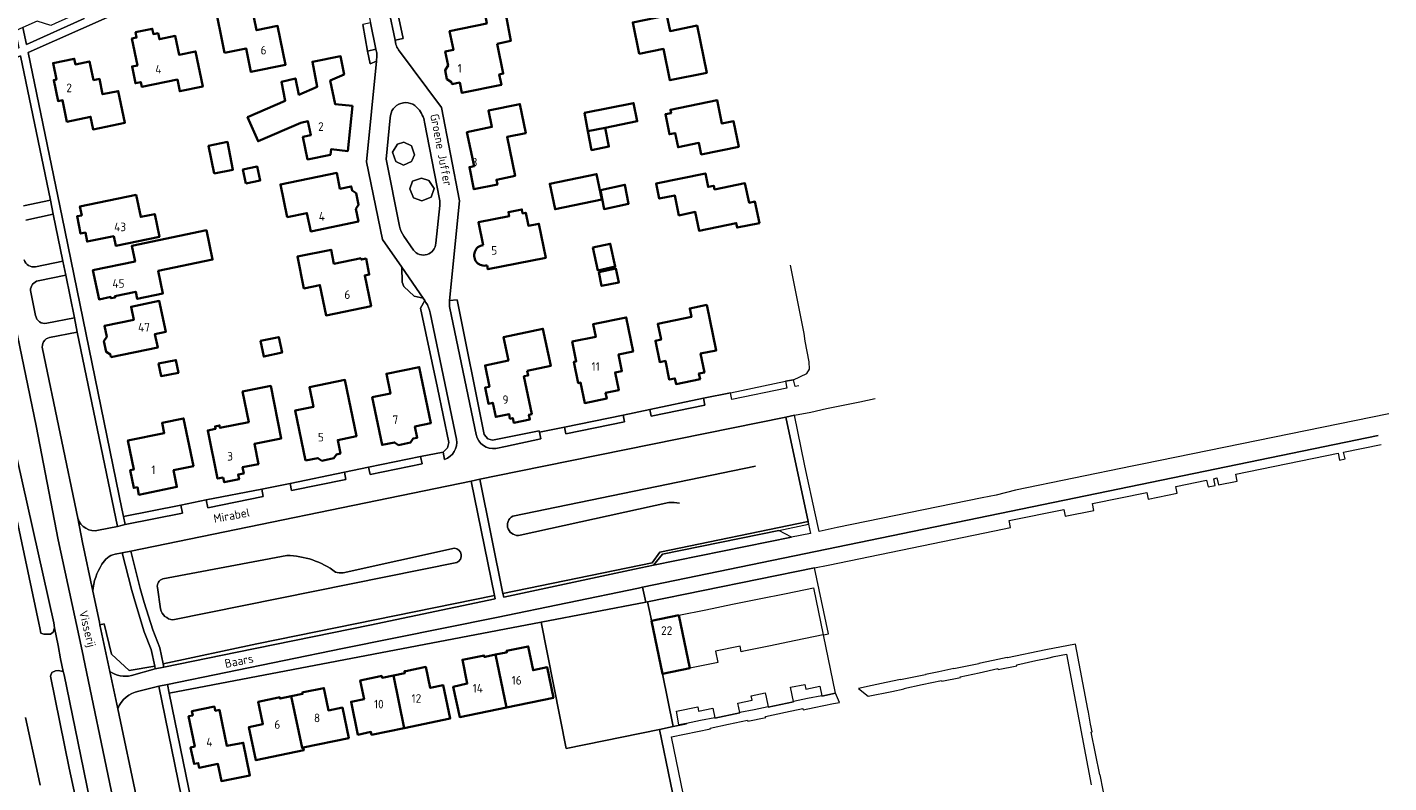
# Model space of a CAD drawing. Header units: metres. Extents: x 248690 to 249249, y 479346 to 480351.
# Tile 24 of 30: x 248954 to 249238, y 479803 to 479961. Entities that reach past the tile are written whole.
import ezdxf
from ezdxf.enums import TextEntityAlignment as Align

# ---------------------------------------------------------------- set-up
doc = ezdxf.new("R2010")
doc.units = ezdxf.units.M
for name, color, linetype, lineweight in [('B-XX-GR-GROENVOORZIENING-GV', 80, 'Continuous', 18), ('B-XX-IE-TERREINAFSCHEIDING_KUNSTMATIG_HEKWERK-G', 20, 'IE-TERREINAFSCHEIDING-KUNSTMATIG', 18), ('B-XX-OG-BEBOUWING-GV', 7, 'Continuous', 35), ('B-XX-OG-BEBOUWING-T18', 10, 'Continuous', 18), ('B-XX-OG-TERREIN_ERF-GV', 7, 'Continuous', 18), ('B-XX-OG-TERREIN_ONBEGROEID-GV', 7, 'Continuous', 18), ('B-XX-OG-TOPOGRAFIE-T18', 10, 'Continuous', 18), ('B-XX-OG-WATER_SLOOT-GV', 120, 'Continuous', 18), ('B-XX-VH-VERHARDING_ASFALT-GV', 252, 'Continuous', 18), ('B-XX-VH-VERHARDING_GESLOTEN-GV', 252, 'Continuous', 18), ('B-XX-VH-VERHARDING_HALFVERHARDING-GV', 252, 'Continuous', 18), ('B-XX-VH-VERHARDING_OPEN-GV', 252, 'Continuous', 18)]:
    doc.layers.add(name, color=color, linetype=linetype, lineweight=lineweight)
doc.styles.add('NLCS-ISO-M-T18', font='NLCS-ISO.ttf', dxfattribs={"height": 1.8})
doc.linetypes.add('IE-TERREINAFSCHEIDING-KUNSTMATIG', pattern='A,4,[82,NLCS.SHX,S=0.75,R=90,X=0,Y=0],4,-2', length=10)

msp = doc.modelspace()

# ---------------------------------------------------------------- linework, layer by layer
at = {"layer": 'B-XX-GR-GROENVOORZIENING-GV'}
for points in [[(249028.34, 479976.43), (249026.07, 479987.71), (249024.47, 479987), (249029.2, 479964.34), (249030.5, 479958.1), (249032.2, 479958.46)], [(248959.4, 479961.56), (248958.49, 479961.13), (248955.64, 479962.09), (248952.63, 479960.75), (248953.42, 479957.18), (248965.46, 479962.59), (248964.87, 479964.02)], [(249032.25, 479931.94), (249030.69, 479932.71), (249029.94, 479934.63), (249031.04, 479936.33), (249032.35, 479936.71), (249033.95, 479935.97), (249034.58, 479934.12), (249034.08, 479932.98), (249033.95, 479932.67)], [(249036.09, 479924.43), (249034.39, 479925.1), (249033.56, 479926.96), (249034.12, 479928.58), (249036.02, 479929.21), (249037.6, 479928.7), (249038.7, 479927.04), (249038.03, 479925.26)], [(249083.76, 479880.78), (249084.06, 479879.38), (249095.32, 479881.68), (249095.04, 479883.15)], [(249065.93, 479877.1), (249066.25, 479875.72), (249078.47, 479878.24), (249078.21, 479879.61)], [(249112.25, 479879.22), (249056.12, 479867.83), (249048.22, 479866.21), (249053.07, 479842.26), (249084.28, 479848.73), (249085.91, 479850.95), (249116.88, 479857.34)], [(249024.96, 479868.73), (249025.27, 479867.21), (249036.15, 479869.43), (249035.84, 479870.94)], [(248975.25, 479851.17), (248977.22, 479843.3), (248978.05, 479840.39), (248979.86, 479834.66), (248981.3, 479830.92), (248982.01, 479827.54), (249001.61, 479831.72), (249051.28, 479841.86), (249046.41, 479865.79)], [(249019.9, 479867.66), (249008.54, 479865.33), (249008.88, 479863.82), (249020.21, 479866.14)], [(249002.61, 479864.12), (248991.02, 479861.87), (248991.35, 479860.2), (249002.92, 479862.57)], [(248985.69, 479860.76), (248973.73, 479858.4), (248974.07, 479856.72), (248986.03, 479859.1)], [(249081.43, 479843.42), (249051.74, 479837.28), (249019.53, 479830.76), (248982.88, 479823.21), (248983.25, 479821.4), (249061.06, 479836.26), (249082.97, 479840.45), (249082.26, 479843.63)], [(249086.41, 479825.48), (249084.14, 479836.55), (249083.98, 479837.33), (249083.3, 479840.51), (249082.97, 479840.45), (249061.06, 479836.26), (249066.32, 479809.86), (249085.81, 479813.84), (249088.67, 479814.43)]]:
    msp.add_lwpolyline(points, close=True, dxfattribs=at)
for points in [[(248952.77, 479923.43), (248958.42, 479924.6), (248952.17, 479954.82), (248944.83, 479951.58), (248950.23, 479924.87)], [(249026.51, 479956.22), (249024.73, 479955.76), (249025.3, 479953.15), (249026.59, 479953.7), (249026.7, 479954.83)], [(249026.63, 479955.62), (249026.51, 479956.22)], [(248977.93, 479769.83), (248977.22, 479772.86), (248971.16, 479801.16), (248965.35, 479828.9), (248965.34, 479828.94), (248964.42, 479833.23), (248960.04, 479853.54), (248955.47, 479877.41), (248942.02, 479942.21)], [(249029.49, 479941.8), (249028.61, 479933.19), (249031.45, 479919.18)], [(249039.82, 479924.78), (249036.67, 479940.94)], [(249039.04, 479915.59), (249039.84, 479923.48)], [(248961.02, 479911.85), (248959.02, 479921.66), (248953.28, 479920.42)], [(249032.37, 479917.04), (249034.36, 479914.14)], [(248955.32, 479910.66), (248961.02, 479911.85)], [(248963.46, 479899.98), (248961.64, 479908.91), (248955.87, 479907.72)], [(248954.28, 479905.71), (248955.34, 479900.48)], [(249036.97, 479903.2), (249036.71, 479903.58), (249035.81, 479901.99)], [(249060.71, 479876.05), (249060.61, 479876.36), (249050.91, 479874.36), (249049.89, 479874.63), (249049.15, 479875.57), (249043.51, 479903.75), (249041.9, 479903.61), (249041.89, 479903.56)], [(248957.66, 479898.84), (248963.46, 479899.98)], [(249035.81, 479901.99), (249039.35, 479885.31), (249041.77, 479873.91), (249041.47, 479872.77), (249040.59, 479871.83), (249040.87, 479870.36)], [(249043.36, 479874.56), (249037.86, 479901.04)], [(249041.98, 479901.99), (249047.47, 479875.53)], [(248968.48, 479855.51), (248972.44, 479856.31), (248964.02, 479897.01), (248958.26, 479895.87)], [(248956.78, 479893.46), (248964.13, 479858.03)], [(248965.21, 479792.55), (248962.37, 479805.75), (248958.42, 479824.96), (248958.71, 479825.77), (248959.49, 479826.11), (248960.07, 479826.2), (248961.07, 479825.93), (248960.56, 479828.61), (248960.02, 479831.43), (248959.31, 479835.13), (248958.99, 479834.18), (248958.42, 479833.8), (248957.82, 479833.79), (248957.03, 479833.78), (248956.42, 479834.01), (248956.23, 479835.1), (248956.02, 479836.09), (248947.75, 479874.67)], [(248950.39, 479875.45), (248959.14, 479836.15), (248959.31, 479835.13), (248960.02, 479831.43), (248960.56, 479828.61), (248961.07, 479825.93), (248961.31, 479825.24), (248965.38, 479805.53), (248967.72, 479793.89), (248967.37, 479793.03), (248967.72, 479792.39), (248971.58, 479774.01), (248972.91, 479767.22), (248976.67, 479768.13)], [(249051.61, 479872.64), (249053.58, 479873.04), (249061, 479874.65), (249060.71, 479876.05)], [(249105.87, 479868.95), (249055.11, 479858.5)], [(249055.11, 479858.5), (249105.87, 479868.95)], [(249056.7, 479854.51), (249087.73, 479861.31)], [(249087.73, 479861.31), (249056.7, 479854.51)], [(249042.96, 479851.8), (249019.66, 479846.59)], [(249019.66, 479846.59), (249042.96, 479851.8)], [(248967.3, 479842.75), (248968.66, 479836.3), (248968.79, 479835.71), (248969.67, 479835.91), (248971.18, 479829.6), (248974.88, 479826.2), (248980.23, 479827.1), (248979.5, 479830.55), (248978.06, 479834.3), (248976.26, 479840.03), (248975.42, 479842.93), (248973.45, 479850.81)], [(248973.45, 479850.81), (248971.94, 479850.51)], [(249007.87, 479850.23), (248981.92, 479845.37)], [(248981.92, 479845.37), (249007.87, 479850.23)], [(248984.05, 479836.78), (249043.45, 479848.78)], [(249043.45, 479848.78), (248984.05, 479836.78)], [(248980.79, 479843.51), (248981.46, 479839.07)], [(248981.46, 479839.07), (248980.79, 479843.51)], [(248991.3, 479751.36), (248995.56, 479752.37), (248990.81, 479775.46), (248986.48, 479796.57), (248981.09, 479822.87), (248976.9, 479821.87)], [(248972.51, 479818.18), (248976.66, 479798.64), (248976.94, 479798.14), (248978.5, 479790.64), (248978.26, 479790.3), (248980.8, 479778.26), (248986.41, 479751.95)], [(248953.21, 479816.32), (248955.79, 479804.49), (248956.28, 479802.15)]]:
    msp.add_lwpolyline(points, dxfattribs=at)
for points in [[(249026.7, 479954.83, 0.084278), (249026.63, 479955.62)], [(249035.36, 479943.71, 0.715307), (249029.49, 479941.8)], [(249036.67, 479940.94, 0.139182), (249035.36, 479943.71)], [(249039.84, 479923.48, 0.064601), (249039.82, 479924.78)], [(249031.45, 479919.18, 0.0988), (249032.37, 479917.04)], [(249034.36, 479914.14, 0.701935), (249039.04, 479915.59)], [(248952.94, 479912.13, 0.382789), (248955.32, 479910.66)], [(248955.87, 479907.72, 0.376559), (248954.28, 479905.71)], [(249037.86, 479901.04, 0.097503), (249036.97, 479903.2)], [(249041.89, 479903.56, 0.084474), (249041.98, 479901.99)], [(248955.34, 479900.48, 0.439442), (248957.66, 479898.84)], [(248958.26, 479895.87, 0.42128), (248956.78, 479893.46)], [(249040.87, 479870.36, 0.371608), (249043.36, 479874.56)], [(249047.47, 479875.53, 0.394308), (249051.61, 479872.64)], [(249087.73, 479861.31, -0.05251), (249089.99, 479861.19)], [(249089.99, 479861.19, 0.05251), (249087.73, 479861.31)], [(248964.13, 479858.03, 0.386294), (248968.48, 479855.51)], [(249055.11, 479858.5, 0.874972), (249056.7, 479854.51)], [(249056.7, 479854.51, -0.874972), (249055.11, 479858.5)], [(249043.45, 479848.78, 0.737601), (249042.96, 479851.8)], [(249042.96, 479851.8, -0.737601), (249043.45, 479848.78)], [(248969.21, 479848.41, 0.12592), (248967.3, 479842.75)], [(248971.94, 479850.51, 0.221094), (248969.21, 479848.41)], [(249018.03, 479846.78, 0.158759), (249007.87, 479850.23)], [(249007.87, 479850.23, -0.158759), (249018.03, 479846.78)], [(249019.66, 479846.59, -0.075994), (249018.03, 479846.78)], [(249018.03, 479846.78, 0.075994), (249019.66, 479846.59)], [(248981.92, 479845.37, 0.355233), (248980.79, 479843.51)], [(248980.79, 479843.51, -0.355233), (248981.92, 479845.37)], [(248981.46, 479839.07, 0.323374), (248984.05, 479836.78)], [(248984.05, 479836.78, -0.323374), (248981.46, 479839.07)], [(248976.9, 479821.87, 0.253521), (248972.51, 479818.18)]]:
    msp.add_lwpolyline(points, format="xyb", dxfattribs=at)
at = {"layer": 'B-XX-IE-TERREINAFSCHEIDING_KUNSTMATIG_HEKWERK-G'}
for points in [[(249028.34, 479976.43), (249032.2, 479958.46)], [(249035.81, 479901.99), (249039.35, 479885.31)], [(249088.67, 479814.43), (249086.41, 479825.48)]]:
    msp.add_lwpolyline(points, dxfattribs=at)
at = {"layer": 'B-XX-OG-BEBOUWING-GV'}
for points in [[(248994.84, 479955.43), (248999.35, 479956.35), (249000.35, 479951.45), (249007.6, 479952.93), (249005.94, 479961.05), (249001.54, 479960.15), (248999.99, 479967.7), (248992.64, 479966.2)], [(249051.85, 479957.32), (249054.7, 479957.94), (249053.26, 479965.79), (249049.25, 479963.88), (249049.67, 479961.56), (249041.9, 479959.96), (249042.71, 479956.04), (249040.99, 479955.69), (249041.59, 479952.75), (249040.97, 479951.8), (249041.35, 479949.93), (249042.3, 479949.31), (249042.39, 479948.89), (249044.05, 479949.22), (249044.48, 479947.06), (249052.75, 479948.77), (249052.3, 479950.92), (249053.13, 479951.09)], [(249081.56, 479955.23), (249086.63, 479956.26), (249087.98, 479949.69), (249095.68, 479951.28), (249093.68, 479961.12), (249088.03, 479959.97), (249087.36, 479963.25), (249080.23, 479961.8)], [(248976.22, 479959.73), (248976.45, 479958.62), (248975.47, 479958.42), (248976.62, 479952.81), (248975.49, 479952.58), (248976.2, 479949.08), (248977.33, 479949.31), (248977.53, 479948.32), (248984.98, 479949.85), (248985.48, 479947.4), (248990.27, 479948.38), (248988.77, 479955.73), (248985.35, 479955.03), (248984.54, 479958.96), (248981.21, 479958.27), (248980.95, 479959.54), (248979.96, 479959.34), (248979.72, 479960.46)], [(248967.41, 479949.7), (248966.59, 479953.63), (248963.65, 479953.02), (248963.4, 479954.2), (248958.99, 479953.28), (248959.69, 479949.85), (248959.11, 479949.72), (248960.03, 479945.32), (248960.96, 479945.51), (248961.89, 479941.02), (248966.81, 479942.04), (248967.36, 479939.4), (248974.02, 479940.79), (248972.63, 479947.44), (248969.34, 479946.75), (248968.67, 479949.96)], [(249021.61, 479944.33), (249017.96, 479944.72), (249016.96, 479949.64), (249019.85, 479950.92), (249019.1, 479954.72), (249013.21, 479953.55), (249014.24, 479948.32), (249010.41, 479946.65), (249009.68, 479950.09), (249006.73, 479949.36), (249007.53, 479945.39), (248999.66, 479941.97), (249001.85, 479936.93), (249010.81, 479940.81), (249012.28, 479941.11), (249012.87, 479938.17), (249011.25, 479937.84), (249012.2, 479933.14), (249017, 479934.11), (249017.12, 479935.24), (249020.61, 479934.87)], [(249102.38, 479935.75), (249101.29, 479941.1), (249098.87, 479940.61), (249097.88, 479945.5), (249088.09, 479943.51), (249088.23, 479942.82), (249087.03, 479942.58), (249087.88, 479938.39), (249089.08, 479938.63), (249089.68, 479935.68), (249094.06, 479936.57), (249094.55, 479934.16)], [(249045.55, 479938.85), (249047.03, 479931.75), (249046.04, 479931.54), (249047.01, 479926.89), (249051.9, 479927.91), (249051.7, 479928.89), (249055.62, 479929.7), (249053.94, 479937.82), (249057.85, 479938.63), (249056.6, 479944.7), (249050.04, 479943.35), (249050.75, 479939.92)], [(249070.82, 479939.01), (249074.47, 479939.74), (249081.17, 479941.1), (249080.39, 479944.92), (249070.14, 479942.85)], [(249074.47, 479939.74), (249070.82, 479939.01), (249071.62, 479935.09), (249075.23, 479935.82)], [(248992.7, 479930.17), (248996.61, 479930.97), (248995.43, 479936.78), (248991.51, 479935.98)], [(248999.31, 479928.11), (249002.31, 479928.74), (249001.7, 479931.64), (248998.7, 479931.01)], [(249007.96, 479921.04), (249012.08, 479921.89), (249012.86, 479918.07), (249022.85, 479920.14), (249022.31, 479922.76), (249022.86, 479923.59), (249022.36, 479926.04), (249021.52, 479926.6), (249021.33, 479927.48), (249018.98, 479926.99), (249018.3, 479930.32), (249006.54, 479927.89)], [(249073.74, 479924.72), (249072.65, 479930.06), (249062.86, 479928.03), (249063.98, 479922.69)], [(249106.69, 479919.78), (249105.77, 479924.31), (249104.59, 479924.07), (249103.69, 479928.15), (249097.32, 479926.84), (249097.16, 479927.62), (249095.98, 479927.38), (249095.4, 479930.21), (249085.11, 479928.08), (249085.77, 479924.92), (249089, 479925.58), (249089.86, 479921.42), (249093.29, 479922.13), (249094.1, 479918.2), (249101.85, 479919.81), (249102.02, 479918.88)], [(248971.66, 479917.08), (248972.08, 479915.06), (248981.24, 479916.95), (248980.26, 479921.7), (248977.32, 479921.09), (248976.36, 479925.71), (248964.6, 479923.28), (248964.98, 479921.42), (248964, 479921.22), (248964.75, 479917.61), (248965.73, 479917.81), (248966.11, 479915.93)], [(249073.46, 479926.67), (249074.23, 479922.72), (249079.34, 479923.86), (249078.56, 479927.82)], [(248971.07, 479904.34), (248971.13, 479904.07), (248971.98, 479904.25), (248971.92, 479904.51), (248976.27, 479905.42), (248976.58, 479903.95), (248981.96, 479905.08), (248980.98, 479909.78), (248992.33, 479912.16), (248991.05, 479918.29), (248975.45, 479915.02), (248976.13, 479911.79), (248967.32, 479909.94), (248968.6, 479903.83)], [(249023.42, 479912.48), (249017.72, 479911.3), (249017.12, 479914.24), (249010.08, 479912.79), (249011.45, 479906.13), (249014.78, 479906.82), (249016.08, 479900.49), (249025.49, 479902.43), (249024.17, 479908.84), (249025.12, 479909.03), (249024.44, 479912.36), (249023.48, 479912.17)], [(249071.85, 479914.67), (249072.9, 479909.89), (249076.56, 479910.69), (249075.52, 479915.47)], [(249073.11, 479909.53), (249073.71, 479906.65), (249077.31, 479907.4), (249076.71, 479910.28)], [(248971.08, 479891.72), (248980.87, 479893.75), (248980.29, 479896.56), (248982.54, 479897.03), (248981.19, 479903.52), (248975.3, 479902.3), (248975.87, 479899.56), (248969.72, 479898.28), (248970.2, 479896), (248969.62, 479895.12), (248970.09, 479892.86), (248970.97, 479892.28)], [(249095.74, 479902.69), (249092.12, 479901.94), (249092.48, 479900.17), (249085.45, 479898.72), (249086.13, 479895.43), (249084.95, 479895.19), (249085.87, 479890.72), (249087.05, 479890.96), (249087.86, 479887.05), (249089.02, 479887.29), (249089.26, 479886.11), (249094.28, 479887.15), (249094.04, 479888.32), (249095.21, 479888.56), (249094.41, 479892.48), (249097.68, 479893.15)], [(249067.56, 479894.99), (249068.39, 479890.87), (249067.9, 479890.78), (249068.81, 479886.31), (249069.3, 479886.41), (249070.17, 479882.13), (249074.77, 479883.07), (249074.53, 479884.25), (249077.27, 479884.81), (249076.51, 479888.54), (249077.95, 479888.84), (249077.24, 479892.32), (249080.29, 479892.94), (249078.85, 479900.05), (249071.93, 479898.64), (249072.47, 479895.99)], [(249058.16, 479888.88), (249063.06, 479889.9), (249061.44, 479897.68), (249053.19, 479895.96), (249054.21, 479891.06), (249049.32, 479890.02), (249050.24, 479885.56), (249049.34, 479885.38), (249050.04, 479882), (249050.95, 479882.19), (249051.56, 479879.24), (249054.34, 479879.83), (249054.54, 479878.87), (249055.13, 479878.99), (249055.34, 479878.01), (249058.71, 479878.73), (249058.5, 479879.71), (249059.08, 479879.83), (249057.44, 479887.74), (249058.36, 479887.93)], [(249002.36, 479895.15), (249003.06, 479891.88), (249006.87, 479892.69), (249006.17, 479895.96)], [(248981.04, 479890.45), (248981.56, 479887.78), (248985.21, 479888.48), (248984.69, 479891.15)], [(249025.74, 479883.36), (249027.79, 479873.37), (249030.4, 479873.91), (249031.23, 479873.35), (249033.7, 479873.86), (249034.26, 479874.7), (249035.13, 479874.87), (249034.65, 479877.22), (249037.98, 479877.91), (249035.57, 479889.66), (249028.71, 479888.26), (249029.55, 479884.14)], [(248994.57, 479866.56), (248994.77, 479865.58), (248997.89, 479866.21), (248997.69, 479867.19), (248998.86, 479867.43), (248998.61, 479868.7), (249001.94, 479869.37), (249001.08, 479873.59), (249006.72, 479874.73), (249004.49, 479885.73), (248998.61, 479884.53), (248999.92, 479878.17), (248993.89, 479876.94), (248993.79, 479877.45), (248992.85, 479877.25), (248992.95, 479876.74), (248991.32, 479876.41), (248993.39, 479866.32)], [(249011.75, 479870.09), (249014.37, 479870.62), (249015.2, 479870.07), (249017.69, 479870.58), (249018.24, 479871.41), (249019.09, 479871.59), (249018.51, 479874.41), (249022.43, 479875.21), (249020.03, 479886.97), (249012.6, 479885.46), (249013.44, 479881.34), (249009.61, 479880.56)], [(248976.62, 479864.54), (248976.95, 479862.94), (248984.9, 479864.58), (248984.18, 479868.08), (248988.34, 479868.94), (248986.28, 479878.92), (248981.78, 479877.99), (248982.22, 479875.87), (248974.64, 479874.31), (248975.87, 479868.22), (248975.13, 479868.07), (248975.87, 479864.38)], [(249089.88, 479837.73), (249084.14, 479836.55), (249086.41, 479825.48), (249092.15, 479826.66)], [(249053.72, 479829.96), (249051.54, 479829.51), (249053.83, 479818.43), (249063.62, 479820.46), (249062.32, 479826.85), (249059.36, 479826.22), (249058.35, 479831.22), (249053.83, 479830.31), (249053.9, 479830)], [(249053.83, 479818.43), (249051.54, 479829.51), (249049.36, 479829.06), (249049.17, 479829.02), (249049.11, 479829.34), (249044.59, 479828.42), (249045.61, 479823.43), (249042.69, 479822.79), (249044.05, 479816.41)], [(249032.44, 479814.14), (249042.04, 479816.13), (249040.6, 479823.1), (249037.85, 479822.54), (249036.94, 479826.93), (249032.75, 479826.06), (249032.45, 479826), (249032.52, 479825.63), (249030.16, 479825.14)], [(249027.43, 479824.97), (249023.23, 479824.1), (249024.03, 479820.18), (249021.3, 479819.63), (249022.72, 479812.74), (249025.47, 479813.31), (249025.59, 479812.72), (249032.44, 479814.14), (249030.16, 479825.14), (249027.8, 479824.66), (249027.73, 479825.03)], [(249008.81, 479820.78), (249006.47, 479820.28), (249006.4, 479820.57), (249006.11, 479820.51), (249001.9, 479819.63), (249002.1, 479818.65), (249002.87, 479814.96), (248999.95, 479814.34), (249001.4, 479807.39), (249011.41, 479809.49), (249011.3, 479810.03), (249011.07, 479809.98)], [(249011.3, 479810.03), (249020.82, 479812.02), (249019.5, 479818.41), (249016.58, 479817.81), (249015.81, 479821.52), (249015.61, 479822.5), (249011.38, 479821.62), (249011.1, 479821.56), (249011.16, 479821.27), (249008.81, 479820.78), (249011.07, 479809.98)], [(248994.35, 479815.15), (248993.77, 479817.93), (248992.91, 479817.76), (248992.73, 479818.61), (248988.02, 479817.66), (248988.19, 479816.79), (248987.31, 479816.61), (248988.62, 479810.27), (248987.73, 479810.09), (248988.47, 479806.63), (248989.33, 479806.8), (248989.53, 479805.84), (248993.45, 479806.64), (248994.2, 479803.03), (249000.16, 479804.23), (248998.76, 479811.06), (248995.33, 479810.39)]]:
    msp.add_lwpolyline(points, close=True, dxfattribs=at)
msp.add_lwpolyline([(249049.77, 479910.95), (249049.94, 479910.13), (249062.02, 479912.56), (249060.58, 479919.68), (249058.38, 479919.24), (249057.83, 479921.97), (249057.18, 479921.84), (249057.02, 479922.66), (249054.22, 479922.09), (249054.38, 479921.28), (249047.95, 479919.98), (249048.92, 479915.2)], dxfattribs=at)
msp.add_lwpolyline([(249048.92, 479915.2, 1.062223), (249049.77, 479910.95)], format="xyb", dxfattribs=at)
at = {"layer": 'B-XX-OG-TERREIN_ERF-GV'}
for points in [[(249099.49, 479986.2), (249097.84, 479985.61), (249095.21, 479998.01), (249093.94, 480004), (249093.33, 480007.47), (249091.41, 480016.68), (249042.6, 479995.12), (249026.07, 479987.71), (249028.34, 479976.43), (249032.2, 479958.46), (249030.5, 479958.1), (249030.69, 479957.19)], [(248986.82, 479970.19), (248953.77, 479955.48), (248960.86, 479921.01), (248973.39, 479860.02), (248973.73, 479858.4), (248985.69, 479860.76), (248991.02, 479861.87), (249002.61, 479864.12), (249008.54, 479865.33), (249019.9, 479867.66), (249024.96, 479868.73), (249035.84, 479870.94), (249040.59, 479871.83), (249041.47, 479872.77), (249041.77, 479873.91), (249039.35, 479885.31), (249035.81, 479901.99), (249036.71, 479903.58), (249036.35, 479904.11), (249034.47, 479904.53), (249032.31, 479906.5), (249031.97, 479907.45), (249031.91, 479910.56), (249027.91, 479916.39), (249024.54, 479932.65), (249026.59, 479953.7), (249025.3, 479953.15), (249024.73, 479955.76), (249023.75, 479961.34)], [(249031.24, 479956.07), (249040.2, 479943.99), (249043.99, 479924.45), (249041.9, 479903.61), (249043.51, 479903.75), (249049.15, 479875.57), (249049.89, 479874.63), (249050.91, 479874.36), (249060.61, 479876.36), (249060.71, 479876.05), (249065.93, 479877.1), (249078.21, 479879.61), (249083.76, 479880.78), (249095.04, 479883.15), (249100.67, 479884.29), (249112.15, 479886.71), (249113.86, 479887.03), (249116.63, 479888.31), (249117.18, 479889.26), (249117.14, 479890.77), (249116.3, 479895.07), (249116.08, 479896.72), (249113.19, 479910.97)], [(249048.92, 479915.2), (249047.95, 479919.98), (249054.38, 479921.28), (249054.22, 479922.09), (249057.02, 479922.66), (249057.18, 479921.84), (249057.83, 479921.97), (249058.38, 479919.24), (249060.58, 479919.68), (249062.02, 479912.56), (249049.94, 479910.13), (249049.77, 479910.95)]]:
    msp.add_lwpolyline(points, dxfattribs=at)
for points in [[(248994.84, 479955.43), (248992.64, 479966.2), (248999.99, 479967.7), (249001.54, 479960.15), (249005.94, 479961.05), (249007.6, 479952.93), (249000.35, 479951.45), (248999.35, 479956.35)], [(249049.67, 479961.56), (249049.25, 479963.88), (249053.26, 479965.79), (249054.7, 479957.94), (249051.85, 479957.32), (249053.13, 479951.09), (249052.3, 479950.92), (249052.75, 479948.77), (249044.48, 479947.06), (249044.05, 479949.22), (249042.39, 479948.89), (249042.3, 479949.31), (249041.35, 479949.93), (249040.97, 479951.8), (249041.59, 479952.75), (249040.99, 479955.69), (249042.71, 479956.04), (249041.9, 479959.96)], [(249081.56, 479955.23), (249080.23, 479961.8), (249087.36, 479963.25), (249088.03, 479959.97), (249093.68, 479961.12), (249095.68, 479951.28), (249087.98, 479949.69), (249086.63, 479956.26)], [(248976.22, 479959.73), (248979.72, 479960.46), (248979.96, 479959.34), (248980.95, 479959.54), (248981.21, 479958.27), (248984.54, 479958.96), (248985.35, 479955.03), (248988.77, 479955.73), (248990.27, 479948.38), (248985.48, 479947.4), (248984.98, 479949.85), (248977.53, 479948.32), (248977.33, 479949.31), (248976.2, 479949.08), (248975.49, 479952.58), (248976.62, 479952.81), (248975.47, 479958.42), (248976.45, 479958.62)], [(248967.41, 479949.7), (248968.67, 479949.96), (248969.34, 479946.75), (248972.63, 479947.44), (248974.02, 479940.79), (248967.36, 479939.4), (248966.81, 479942.04), (248961.89, 479941.02), (248960.96, 479945.51), (248960.03, 479945.32), (248959.11, 479949.72), (248959.69, 479949.85), (248958.99, 479953.28), (248963.4, 479954.2), (248963.65, 479953.02), (248966.59, 479953.63)], [(249010.41, 479946.65), (249014.24, 479948.32), (249013.21, 479953.55), (249019.1, 479954.72), (249019.85, 479950.92), (249016.96, 479949.64), (249017.96, 479944.72), (249021.61, 479944.33), (249020.61, 479934.87), (249017.12, 479935.24), (249017, 479934.11), (249012.2, 479933.14), (249011.25, 479937.84), (249012.87, 479938.17), (249012.28, 479941.11), (249010.81, 479940.81), (249001.85, 479936.93), (248999.66, 479941.97), (249007.53, 479945.39), (249006.73, 479949.36), (249009.68, 479950.09)], [(249102.38, 479935.75), (249094.55, 479934.16), (249094.06, 479936.57), (249089.68, 479935.68), (249089.08, 479938.63), (249087.88, 479938.39), (249087.03, 479942.58), (249088.23, 479942.82), (249088.09, 479943.51), (249097.88, 479945.5), (249098.87, 479940.61), (249101.29, 479941.1)], [(249045.55, 479938.85), (249050.75, 479939.92), (249050.04, 479943.35), (249056.6, 479944.7), (249057.85, 479938.63), (249053.94, 479937.82), (249055.62, 479929.7), (249051.7, 479928.89), (249051.9, 479927.91), (249047.01, 479926.89), (249046.04, 479931.54), (249047.03, 479931.75)], [(249074.47, 479939.74), (249075.23, 479935.82), (249071.62, 479935.09), (249070.82, 479939.01), (249070.14, 479942.85), (249080.39, 479944.92), (249081.17, 479941.1)], [(248991.51, 479935.98), (248995.43, 479936.78), (248996.61, 479930.97), (248992.7, 479930.17)], [(248999.31, 479928.11), (248998.7, 479931.01), (249001.7, 479931.64), (249002.31, 479928.74)], [(249007.96, 479921.04), (249006.54, 479927.89), (249018.3, 479930.32), (249018.98, 479926.99), (249021.33, 479927.48), (249021.52, 479926.6), (249022.36, 479926.04), (249022.86, 479923.59), (249022.31, 479922.76), (249022.85, 479920.14), (249012.86, 479918.07), (249012.08, 479921.89)], [(249073.74, 479924.72), (249063.98, 479922.69), (249062.86, 479928.03), (249072.65, 479930.06)], [(249106.69, 479919.78), (249102.02, 479918.88), (249101.85, 479919.81), (249094.1, 479918.2), (249093.29, 479922.13), (249089.86, 479921.42), (249089, 479925.58), (249085.77, 479924.92), (249085.11, 479928.08), (249095.4, 479930.21), (249095.98, 479927.38), (249097.16, 479927.62), (249097.32, 479926.84), (249103.69, 479928.15), (249104.59, 479924.07), (249105.77, 479924.31)], [(248971.66, 479917.08), (248966.11, 479915.93), (248965.73, 479917.81), (248964.75, 479917.61), (248964, 479921.22), (248964.98, 479921.42), (248964.6, 479923.28), (248976.36, 479925.71), (248977.32, 479921.09), (248980.26, 479921.7), (248981.24, 479916.95), (248972.08, 479915.06)], [(249073.46, 479926.67), (249078.56, 479927.82), (249079.34, 479923.86), (249074.23, 479922.72)], [(248971.07, 479904.34), (248968.6, 479903.83), (248967.32, 479909.94), (248976.13, 479911.79), (248975.45, 479915.02), (248991.05, 479918.29), (248992.33, 479912.16), (248980.98, 479909.78), (248981.96, 479905.08), (248976.58, 479903.95), (248976.27, 479905.42), (248971.92, 479904.51), (248971.98, 479904.25), (248971.13, 479904.07)], [(249023.42, 479912.48), (249023.48, 479912.17), (249024.44, 479912.36), (249025.12, 479909.03), (249024.17, 479908.84), (249025.49, 479902.43), (249016.08, 479900.49), (249014.78, 479906.82), (249011.45, 479906.13), (249010.08, 479912.79), (249017.12, 479914.24), (249017.72, 479911.3)], [(249071.85, 479914.67), (249075.52, 479915.47), (249076.56, 479910.69), (249072.9, 479909.89)], [(249073.11, 479909.53), (249076.71, 479910.28), (249077.31, 479907.4), (249073.71, 479906.65)], [(248971.08, 479891.72), (248970.97, 479892.28), (248970.09, 479892.86), (248969.62, 479895.12), (248970.2, 479896), (248969.72, 479898.28), (248975.87, 479899.56), (248975.3, 479902.3), (248981.19, 479903.52), (248982.54, 479897.03), (248980.29, 479896.56), (248980.87, 479893.75)], [(249095.74, 479902.69), (249097.68, 479893.15), (249094.41, 479892.48), (249095.21, 479888.56), (249094.04, 479888.32), (249094.28, 479887.15), (249089.26, 479886.11), (249089.02, 479887.29), (249087.86, 479887.05), (249087.05, 479890.96), (249085.87, 479890.72), (249084.95, 479895.19), (249086.13, 479895.43), (249085.45, 479898.72), (249092.48, 479900.17), (249092.12, 479901.94)], [(249067.56, 479894.99), (249072.47, 479895.99), (249071.93, 479898.64), (249078.85, 479900.05), (249080.29, 479892.94), (249077.24, 479892.32), (249077.95, 479888.84), (249076.51, 479888.54), (249077.27, 479884.81), (249074.53, 479884.25), (249074.77, 479883.07), (249070.17, 479882.13), (249069.3, 479886.41), (249068.81, 479886.31), (249067.9, 479890.78), (249068.39, 479890.87)], [(249058.16, 479888.88), (249058.36, 479887.93), (249057.44, 479887.74), (249059.08, 479879.83), (249058.5, 479879.71), (249058.71, 479878.73), (249055.34, 479878.01), (249055.13, 479878.99), (249054.54, 479878.87), (249054.34, 479879.83), (249051.56, 479879.24), (249050.95, 479882.19), (249050.04, 479882), (249049.34, 479885.38), (249050.24, 479885.56), (249049.32, 479890.02), (249054.21, 479891.06), (249053.19, 479895.96), (249061.44, 479897.68), (249063.06, 479889.9)], [(249002.36, 479895.15), (249006.17, 479895.96), (249006.87, 479892.69), (249003.06, 479891.88)], [(248981.04, 479890.45), (248984.69, 479891.15), (248985.21, 479888.48), (248981.56, 479887.78)], [(249025.74, 479883.36), (249029.55, 479884.14), (249028.71, 479888.26), (249035.57, 479889.66), (249037.98, 479877.91), (249034.65, 479877.22), (249035.13, 479874.87), (249034.26, 479874.7), (249033.7, 479873.86), (249031.23, 479873.35), (249030.4, 479873.91), (249027.79, 479873.37)], [(248994.57, 479866.56), (248993.39, 479866.32), (248991.32, 479876.41), (248992.95, 479876.74), (248992.85, 479877.25), (248993.79, 479877.45), (248993.89, 479876.94), (248999.92, 479878.17), (248998.61, 479884.53), (249004.49, 479885.73), (249006.72, 479874.73), (249001.08, 479873.59), (249001.94, 479869.37), (248998.61, 479868.7), (248998.86, 479867.43), (248997.69, 479867.19), (248997.89, 479866.21), (248994.77, 479865.58)], [(249011.75, 479870.09), (249009.61, 479880.56), (249013.44, 479881.34), (249012.6, 479885.46), (249020.03, 479886.97), (249022.43, 479875.21), (249018.51, 479874.41), (249019.09, 479871.59), (249018.24, 479871.41), (249017.69, 479870.58), (249015.2, 479870.07), (249014.37, 479870.62)], [(248976.62, 479864.54), (248975.87, 479864.38), (248975.13, 479868.07), (248975.87, 479868.22), (248974.64, 479874.31), (248982.22, 479875.87), (248981.78, 479877.99), (248986.28, 479878.92), (248988.34, 479868.94), (248984.18, 479868.08), (248984.9, 479864.58), (248976.95, 479862.94)], [(249113.8, 479819.69), (249113.21, 479822.67), (249116.18, 479823.26), (249116.22, 479823.27), (249116.41, 479822.29), (249119.33, 479822.87), (249119.73, 479820.87), (249119.74, 479820.81), (249122.65, 479821.41), (249120.12, 479833.63), (249121.14, 479833.87), (249118.26, 479847.67), (249083.3, 479840.51), (249083.98, 479837.33), (249084.14, 479836.55), (249089.88, 479837.73), (249095.48, 479838.88), (249101.08, 479840.03), (249106.67, 479841.17), (249112.27, 479842.32), (249118.01, 479843.5), (249120.06, 479833.61), (249114.3, 479832.43), (249108.7, 479831.28), (249103.11, 479830.13), (249102.92, 479830.09), (249102.68, 479831.27), (249097.49, 479830.21), (249097.98, 479827.86), (249097.75, 479827.81), (249092.15, 479826.66), (249086.41, 479825.48), (249088.67, 479814.43), (249091.46, 479815.01), (249091.44, 479815.1), (249089.88, 479814.8), (249089.33, 479817.65), (249093.81, 479818.59), (249093.99, 479817.69), (249096.98, 479818.28), (249097.38, 479816.28), (249097.39, 479816.22), (249102.62, 479817.3), (249102.61, 479817.37), (249102.21, 479819.37), (249105.19, 479819.97), (249104.99, 479820.9), (249107.94, 479821.47), (249108.13, 479820.56), (249108.53, 479818.56), (249108.54, 479818.51), (249113.82, 479819.59)], [(248997.35, 479752.71), (249016.91, 479756.54), (249022.55, 479757.7), (249021.78, 479761.49), (249026.37, 479762.4), (249036.42, 479764.4), (249040.8, 479765.32), (249041.47, 479765.47), (249091.74, 479775.84), (249093.64, 479776.19), (249092.74, 479780.32), (249085.81, 479813.84), (249066.32, 479809.86), (249061.06, 479836.26), (248983.25, 479821.4), (248992.6, 479775.79)], [(249049.36, 479829.06), (249051.54, 479829.51), (249053.72, 479829.96), (249053.9, 479830), (249053.83, 479830.31), (249058.35, 479831.22), (249059.36, 479826.22), (249062.32, 479826.85), (249063.62, 479820.46), (249053.83, 479818.43), (249044.05, 479816.41), (249042.69, 479822.79), (249045.61, 479823.43), (249044.59, 479828.42), (249049.11, 479829.34), (249049.17, 479829.02)], [(249032.44, 479814.14), (249025.59, 479812.72), (249025.47, 479813.31), (249022.72, 479812.74), (249021.3, 479819.63), (249024.03, 479820.18), (249023.23, 479824.1), (249027.43, 479824.97), (249027.73, 479825.03), (249027.8, 479824.66), (249030.16, 479825.14), (249032.52, 479825.63), (249032.45, 479826), (249032.75, 479826.06), (249036.94, 479826.93), (249037.85, 479822.54), (249040.6, 479823.1), (249042.04, 479816.13)], [(249019.5, 479818.41), (249020.82, 479812.02), (249011.3, 479810.03), (249011.41, 479809.49), (249001.4, 479807.39), (248999.95, 479814.34), (249002.87, 479814.96), (249002.1, 479818.65), (249001.9, 479819.63), (249006.11, 479820.51), (249006.4, 479820.57), (249006.47, 479820.28), (249008.81, 479820.78), (249011.16, 479821.27), (249011.1, 479821.56), (249011.38, 479821.62), (249015.61, 479822.5), (249015.81, 479821.52), (249016.58, 479817.81)], [(248994.2, 479803.03), (248993.45, 479806.64), (248989.53, 479805.84), (248989.33, 479806.8), (248988.47, 479806.63), (248987.73, 479810.09), (248988.62, 479810.27), (248987.31, 479816.61), (248988.19, 479816.79), (248988.02, 479817.66), (248992.73, 479818.61), (248992.91, 479817.76), (248993.77, 479817.93), (248994.35, 479815.15), (248995.33, 479810.39), (248998.76, 479811.06), (249000.16, 479804.23)]]:
    msp.add_lwpolyline(points, close=True, dxfattribs=at)
for points in [[(249030.69, 479957.19, 0.099754), (249031.24, 479956.07)], [(249049.77, 479910.95, -1.062223), (249048.92, 479915.2)]]:
    msp.add_lwpolyline(points, format="xyb", dxfattribs=at)
at = {"layer": 'B-XX-OG-TERREIN_ONBEGROEID-GV'}
for points in [[(249032.25, 479931.94), (249033.95, 479932.67), (249034.08, 479932.98), (249034.58, 479934.12), (249033.95, 479935.97), (249032.35, 479936.71), (249031.04, 479936.33), (249029.94, 479934.63), (249030.69, 479932.71)], [(249036.09, 479924.43), (249038.03, 479925.26), (249038.7, 479927.04), (249037.6, 479928.7), (249036.02, 479929.21), (249034.12, 479928.58), (249033.56, 479926.96), (249034.39, 479925.1)]]:
    msp.add_lwpolyline(points, close=True, dxfattribs=at)
at = {"layer": 'B-XX-OG-WATER_SLOOT-GV'}
for points in [[(248939.29, 479915.04), (248947.75, 479874.67), (248956.02, 479836.09), (248956.23, 479835.1), (248956.42, 479834.01), (248957.03, 479833.78), (248957.82, 479833.79), (248958.42, 479833.8), (248958.99, 479834.18), (248959.31, 479835.13), (248959.14, 479836.15), (248950.39, 479875.45), (248941.67, 479915.54)], [(248961.07, 479825.93), (248960.07, 479826.2), (248959.49, 479826.11), (248958.71, 479825.77), (248958.42, 479824.96), (248962.37, 479805.75), (248965.21, 479792.55), (248965.37, 479792.42), (248966.95, 479792.62), (248967.37, 479793.03), (248967.72, 479793.89), (248965.38, 479805.53), (248961.31, 479825.24)]]:
    msp.add_lwpolyline(points, close=True, dxfattribs=at)
at = {"layer": 'B-XX-VH-VERHARDING_ASFALT-GV'}
msp.add_lwpolyline([(248956.28, 479802.15), (248955.79, 479804.49), (248953.21, 479816.32)], dxfattribs=at)
at = {"layer": 'B-XX-VH-VERHARDING_GESLOTEN-GV'}
for points in [[(248909.39, 480100.24), (248920.96, 480044.29), (248926.21, 480018.64), (248927.03, 480014.94), (248932.32, 479989.65), (248937.81, 479962.44), (248938.94, 479957.24), (248940.06, 479951.63), (248940.29, 479950.51), (248942.02, 479942.21), (248955.47, 479877.41), (248960.04, 479853.54), (248964.42, 479833.23), (248965.34, 479828.94), (248965.35, 479828.9), (248971.16, 479801.16), (248977.22, 479772.86)], [(248953.28, 479920.42), (248959.02, 479921.66), (248958.42, 479924.6), (248952.77, 479923.43)], [(248955.87, 479907.72), (248961.64, 479908.91), (248961.02, 479911.85), (248955.32, 479910.66)], [(248955.34, 479900.48), (248954.28, 479905.71)], [(248958.26, 479895.87), (248964.02, 479897.01), (248963.46, 479899.98), (248957.66, 479898.84)], [(248976.66, 479798.64), (248972.51, 479818.18), (248970.86, 479825.95), (248968.79, 479835.71), (248968.66, 479836.3), (248967.3, 479842.75), (248965.16, 479852.94), (248964.13, 479858.03), (248956.78, 479893.46)]]:
    msp.add_lwpolyline(points, dxfattribs=at)
for points in [[(248955.32, 479910.66, -0.382789), (248952.94, 479912.13)], [(248954.28, 479905.71, -0.376559), (248955.87, 479907.72)], [(248957.66, 479898.84, -0.439442), (248955.34, 479900.48)], [(248956.78, 479893.46, -0.42128), (248958.26, 479895.87)]]:
    msp.add_lwpolyline(points, format="xyb", dxfattribs=at)
at = {"layer": 'B-XX-VH-VERHARDING_HALFVERHARDING-GV'}
msp.add_lwpolyline([(249113.45, 479854.11), (249110.74, 479855.49), (249086.45, 479850.51), (249084.52, 479848.2)], close=True, dxfattribs=at)
at = {"layer": 'B-XX-VH-VERHARDING_OPEN-GV'}
for points in [[(249030.69, 479957.19), (249030.5, 479958.1), (249029.2, 479964.34), (249024.47, 479987), (249024.29, 479987.85)], [(249020.69, 479984.19), (249023.34, 479971.46), (249023.68, 479969.83), (249025, 479963.47), (249025.37, 479961.71), (249026.51, 479956.22), (249026.63, 479955.62)], [(248965.46, 479962.59), (248953.42, 479957.18), (248952.63, 479960.75), (248951.09, 479960.06), (248951.82, 479956.5), (248944.49, 479953.3), (248944.83, 479951.58), (248952.17, 479954.82), (248958.42, 479924.6), (248959.02, 479921.66), (248961.02, 479911.85), (248961.64, 479908.91), (248963.46, 479899.98), (248964.02, 479897.01), (248972.44, 479856.31), (248974.07, 479856.72), (248973.73, 479858.4), (248973.39, 479860.02), (248960.86, 479921.01), (248953.77, 479955.48), (248986.82, 479970.19)], [(249026.7, 479954.83), (249026.59, 479953.7), (249024.54, 479932.65), (249027.91, 479916.39), (249031.91, 479910.56), (249036.35, 479904.11), (249036.71, 479903.58), (249036.97, 479903.2)], [(249041.89, 479903.56), (249041.9, 479903.61), (249043.99, 479924.45), (249040.2, 479943.99), (249031.24, 479956.07)], [(249031.45, 479919.18), (249028.61, 479933.19), (249029.49, 479941.8)], [(249036.67, 479940.94), (249039.82, 479924.78)], [(249039.84, 479923.48), (249039.04, 479915.59)], [(249034.36, 479914.14), (249032.37, 479917.04)], [(249037.86, 479901.04), (249043.36, 479874.56)], [(249047.47, 479875.53), (249041.98, 479901.99)], [(249114.95, 479885.77), (249114.17, 479885.64), (249113.86, 479887.03), (249112.15, 479886.71), (249112.43, 479885.25), (249100.97, 479882.87), (249100.67, 479884.29), (249095.04, 479883.15), (249095.32, 479881.68), (249084.06, 479879.38), (249083.76, 479880.78), (249078.21, 479879.61), (249078.47, 479878.24), (249066.25, 479875.72), (249065.93, 479877.1), (249060.71, 479876.05), (249061, 479874.65), (249053.58, 479873.04), (249051.61, 479872.64)], [(248971.94, 479850.51), (248973.45, 479850.81), (248975.25, 479851.17), (249046.41, 479865.79), (249048.22, 479866.21), (249056.12, 479867.83), (249112.25, 479879.22), (249114.02, 479879.58), (249117.49, 479880.27), (249120.74, 479880.97), (249127.72, 479882.4), (249130.94, 479883.07)], [(249238.33, 479879.92), (249186.75, 479869.34), (249184.67, 479868.91), (249160.26, 479863.91), (249156.2, 479862.9), (249153.27, 479862.33), (249122.98, 479856.11), (249119.22, 479855.29), (249118.33, 479859.35), (249116.43, 479868.01), (249116.14, 479869.33), (249114.02, 479879.58), (249112.25, 479879.22), (249116.88, 479857.34), (249116.99, 479856.82), (249117.41, 479854.85), (249113.45, 479854.11), (249084.52, 479848.2), (249080.55, 479847.37), (249053.22, 479841.53), (249053.07, 479842.26), (249048.22, 479866.21), (249046.41, 479865.79), (249051.28, 479841.86), (249051.42, 479841.17), (249025.23, 479835.67), (248997.5, 479829.99), (248982.15, 479826.89), (248980.35, 479826.52), (248975.37, 479825.1)], [(248976.9, 479821.87), (248981.09, 479822.87), (248982.88, 479823.21), (249019.53, 479830.76), (249051.74, 479837.28), (249081.43, 479843.42), (249082.26, 479843.63), (249236.09, 479875.37)], [(249236.09, 479875.37), (249082.26, 479843.63)], [(249040.87, 479870.36), (249040.59, 479871.83), (249035.84, 479870.94), (249036.15, 479869.43), (249025.27, 479867.21), (249024.96, 479868.73), (249019.9, 479867.66), (249020.21, 479866.14), (249008.88, 479863.82), (249008.54, 479865.33), (249002.61, 479864.12), (249002.92, 479862.57), (248991.35, 479860.2), (248991.02, 479861.87), (248985.69, 479860.76), (248986.03, 479859.1), (248974.07, 479856.72), (248972.44, 479856.31), (248968.48, 479855.51)], [(249082.26, 479843.63), (249082.97, 479840.45), (249083.3, 479840.51), (249118.26, 479847.67), (249121.08, 479848.21), (249155.86, 479855.41), (249159.22, 479856.11), (249158.92, 479857.54), (249170.39, 479859.89), (249170.68, 479858.46), (249176.67, 479859.69), (249176.37, 479861.12), (249187.74, 479863.45), (249188.03, 479862.02), (249194.07, 479863.26), (249193.77, 479864.69), (249200.24, 479866.01), (249200.53, 479864.58), (249202, 479864.88), (249201.71, 479866.31), (249202.4, 479866.46), (249202.7, 479865.03), (249206.62, 479865.83), (249206.33, 479867.26), (249227.76, 479871.66), (249228.05, 479870.22), (249229.18, 479870.46), (249228.89, 479871.89), (249236.71, 479873.49)], [(248964.13, 479858.03), (248965.16, 479852.94), (248967.3, 479842.75)], [(248980.23, 479827.1), (248974.88, 479826.2), (248971.18, 479829.6), (248969.67, 479835.91), (248968.79, 479835.71), (248970.86, 479825.95)], [(249179.21, 479797.94), (249178, 479804.34), (249177.92, 479804.32), (249176.06, 479813.28), (249176.29, 479813.33), (249175.98, 479814.97), (249175.51, 479817.45), (249175.39, 479818.1), (249172.82, 479831.66), (249166.64, 479830.48), (249158.57, 479828.8), (249158.55, 479828.87), (249155.62, 479828.25), (249152.62, 479827.62), (249152.62, 479827.6), (249147.38, 479826.52), (249147.37, 479826.57), (249144.21, 479825.91), (249141.45, 479825.34), (249141.45, 479825.3), (249136.21, 479824.23), (249136.2, 479824.27), (249133.22, 479823.65), (249130.29, 479823.04), (249130.29, 479823.01), (249127.42, 479822.42), (249129.46, 479820.78), (249134.37, 479821.79), (249136.96, 479822.33), (249136.94, 479822.42), (249140.77, 479823.23), (249144.81, 479824.09), (249144.84, 479823.94), (249148.73, 479824.74), (249148.7, 479824.87), (249152.65, 479825.72), (249156.57, 479826.56), (249156.61, 479826.36), (249160.56, 479827.18), (249160.52, 479827.38), (249164.53, 479828.25), (249167.02, 479828.78), (249168.33, 479829.07), (249170.93, 479829.56), (249174.23, 479812.21), (249176.11, 479802.26)], [(248970.86, 479825.95), (248972.51, 479818.18)], [(248975.37, 479825.1), (248980.35, 479826.52), (248980.23, 479827.1)], [(249091.83, 479795.35), (249088.33, 479812.3), (249096.46, 479813.97), (249096.43, 479814.11), (249100.23, 479814.93), (249104.22, 479815.79), (249104.27, 479815.57), (249108.05, 479816.34), (249108.01, 479816.53), (249112.16, 479817.43), (249115.78, 479818.22), (249115.84, 479817.94), (249118.17, 479818.42), (249122.21, 479819.25), (249123.44, 479819.51), (249122.65, 479821.41), (249119.74, 479820.81), (249119.73, 479820.87), (249116.79, 479820.29), (249113.8, 479819.69), (249113.82, 479819.59), (249108.54, 479818.51), (249108.53, 479818.56), (249105.6, 479817.97), (249102.61, 479817.37), (249102.62, 479817.3), (249097.39, 479816.22), (249097.38, 479816.28), (249094.4, 479815.69), (249091.44, 479815.1), (249091.46, 479815.01), (249088.67, 479814.43), (249085.81, 479813.84), (249092.74, 479780.32)]]:
    msp.add_lwpolyline(points, dxfattribs=at)
for points in [[(249024.73, 479955.76), (249026.51, 479956.22), (249025.37, 479961.71), (249023.75, 479961.34)], [(249031.91, 479910.56), (249031.97, 479907.45), (249032.31, 479906.5), (249034.47, 479904.53), (249036.35, 479904.11)], [(249110.74, 479855.49), (249116.99, 479856.82), (249116.88, 479857.34), (249085.91, 479850.95), (249084.28, 479848.73), (249053.07, 479842.26), (249053.22, 479841.53), (249080.55, 479847.37), (249084.52, 479848.2), (249086.45, 479850.51)], [(248982.01, 479827.54), (248981.3, 479830.92), (248979.86, 479834.66), (248978.05, 479840.39), (248977.22, 479843.3), (248975.25, 479851.17), (248973.45, 479850.81), (248975.42, 479842.93), (248976.26, 479840.03), (248978.06, 479834.3), (248979.5, 479830.55), (248980.23, 479827.1), (248980.35, 479826.52), (248982.15, 479826.89)], [(249051.28, 479841.86), (249001.61, 479831.72), (248982.01, 479827.54), (248982.15, 479826.89), (248997.5, 479829.99), (249025.23, 479835.67), (249051.42, 479841.17)], [(248983.25, 479821.4), (248982.88, 479823.21), (248981.09, 479822.87), (248986.48, 479796.57), (248990.81, 479775.46), (248995.56, 479752.37), (248997.35, 479752.71), (248992.6, 479775.79)]]:
    msp.add_lwpolyline(points, close=True, dxfattribs=at)
for points in [[(249031.24, 479956.07, -0.099754), (249030.69, 479957.19)], [(249026.63, 479955.62, -0.084278), (249026.7, 479954.83)], [(249029.49, 479941.8, -0.715307), (249035.36, 479943.71)], [(249035.36, 479943.71, -0.139182), (249036.67, 479940.94)], [(249039.82, 479924.78, -0.064601), (249039.84, 479923.48)], [(249032.37, 479917.04, -0.0988), (249031.45, 479919.18)], [(249039.04, 479915.59, -0.701935), (249034.36, 479914.14)], [(249036.97, 479903.2, -0.097503), (249037.86, 479901.04)], [(249041.98, 479901.99, -0.084474), (249041.89, 479903.56)], [(249043.36, 479874.56, -0.371608), (249040.87, 479870.36)], [(249051.61, 479872.64, -0.394308), (249047.47, 479875.53)], [(248968.48, 479855.51, -0.386294), (248964.13, 479858.03)], [(248967.3, 479842.75, -0.12592), (248969.21, 479848.41)], [(248969.21, 479848.41, -0.221094), (248971.94, 479850.51)], [(248970.86, 479825.95, 0.197991), (248975.37, 479825.1)], [(248975.37, 479825.1, -0.197991), (248970.86, 479825.95)], [(248972.51, 479818.18, -0.253521), (248976.9, 479821.87)]]:
    msp.add_lwpolyline(points, format="xyb", dxfattribs=at)

# ---------------------------------------------------------------- texts
at = {"layer": 'B-XX-OG-BEBOUWING-T18', "style": 'NLCS-ISO-M-T18'}
for s, p in [('6', (249003, 479956)), ('4', (248981, 479952)), ('1', (249044.02, 479952.19)), ('2', (248962.33, 479948.1)), ('2', (249015, 479940)), ('3', (249047.12, 479932.55)), ('43', (248973, 479919)), ('4', (249015.2, 479921.2)), ('5', (249051.25, 479914.1)), ('45', (248972.66, 479907.16)), ('6', (249020.52, 479904.83)), ('47', (248978, 479898)), ('11', (249072.45, 479889.79)), ('9', (249053.61, 479882.85)), ('7', (249030.58, 479878.67)), ('5', (249015, 479875)), ('3', (248996, 479871)), ('1', (248979.96, 479868.18)), ('22', (249087.31, 479834.53)), ('14', (249047.8, 479822.46)), ('16', (249055.93, 479824.12)), ('10', (249027.11, 479819.14)), ('12', (249034.97, 479820.33)), ('8', (249014.19, 479816.25)), ('6', (249005.88, 479814.87)), ('4', (248991.67, 479811.19))]:
    msp.add_text(s, height=1.8, dxfattribs=at).set_placement(p, align=Align.MIDDLE_CENTER)
at = {"layer": 'B-XX-OG-TOPOGRAFIE-T18', "style": 'NLCS-ISO-M-T18'}
for s, rotation, p in [('Groene Juffer', 280.9, (249040.16, 479935.12)), ('Mirabel', 10.8, (248996.33, 479858.62)), ('Visserij', 283.9, (248966.19, 479834.9)), ('Baars', 11.6, (248997.88, 479828.18))]:
    msp.add_text(s, height=1.8, rotation=rotation, dxfattribs=at).set_placement(p, align=Align.MIDDLE_CENTER)

doc.saveas('drawing.dxf')
